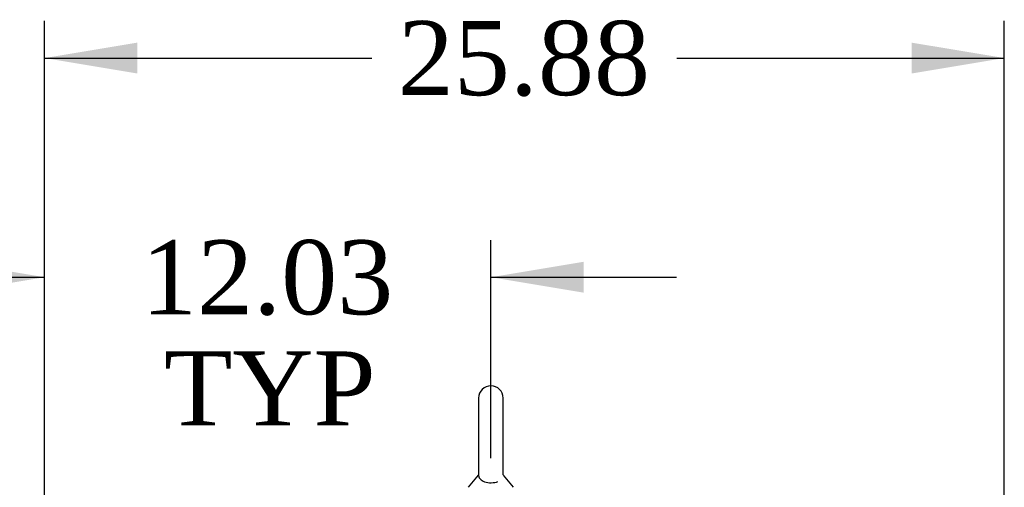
# Model space of a CAD drawing. Header units: inches. Extents: x 2 to 538, y -2 to 358.
# Tile 12 of 43: x 27 to 54, y 223 to 236. Entities that reach past the tile are written whole.
import ezdxf
from ezdxf.enums import TextEntityAlignment as Align

# ---------------------------------------------------------------- set-up
doc = ezdxf.new("R2010")
doc.units = ezdxf.units.IN
doc.header["$MEASUREMENT"] = 0
doc.layers.add('Default', color=7, linetype='Continuous')
doc.layers.add('SCS86414', color=7, linetype='Continuous')
doc.styles.add('SEACAD_Times_New_Roman', font='times.ttf')
doc.dimstyles.new('HAMMOND_(STH_-_540x360)', dxfattribs={"dimtxt": 2, "dimasz": 2.5, "dimexe": 1, "dimexo": 1, "dimgap": 0.5, "dimtad": 0, "dimtih": 1, "dimtoh": 1, "dimzin": 0, "dimdsep": 46, "dimtxsty": 'SEACAD_Times_New_Roman', "dimblk1": '_SE_FILLED', "dimblk2": '_SE_FILLED', "dimsah": 1, "dimcen": 1, "dimadec": 0, "dimazin": 0, "dimtfac": 0.8, "dimtofl": 0, "dimtmove": 0, "dimatfit": 3, "dimfxl": 0, "dimtolj": 1, "dimtzin": 0, "dimarcsym": 0})

# ---------------------------------------------------------------- blocks, each defined once
blk = doc.blocks.new('SE3')
at = {"layer": 'SCS86414', "color": 7, "linetype": 'Continuous'}
for p, q in [((39.705, 225.407), (39.705, 223.336)), ((40.367, 223.337), (40.367, 225.407)), ((39.696, 223.326), (39.425, 223)), ((39.705, 223.336), (39.705, 223.336)), ((40.367, 223.336), (40.367, 223.337)), ((40.647, 223), (40.376, 223.326))]:
    blk.add_line(p, q, dxfattribs=at)
blk.add_arc((40.036, 225.407), 0.331, 0, 180, dxfattribs=at)
blk.add_open_spline([(39.705, 223.344), (39.705, 223.341), (39.705, 223.336), (39.705, 223.322), (39.706, 223.31), (39.715, 223.273), (39.729, 223.245), (39.779, 223.192), (39.817, 223.168), (39.918, 223.132), (39.982, 223.122), (40.111, 223.125), (40.174, 223.137), (40.222, 223.156)], degree=3, knots=[0.6990765, 0.6990765, 0.6990765, 0.6990765, 0.71875, 0.71875, 0.75, 0.75, 0.8125, 0.8125, 0.875, 0.875, 0.9375, 0.9375, 1, 1, 1, 1], dxfattribs=at)
blk = doc.blocks.new('DMBLK3521')
at = {"layer": 'Default', "linetype": 'Continuous'}
for points in [[(25.503, 229.085), (25.503, 228.251), (28.003, 228.668)], [(42.536, 229.085), (40.036, 228.668), (42.536, 228.251)]]:
    blk.add_hatch(color=7, dxfattribs=at).paths.add_polyline_path(points)
at = {"layer": 'Default', "color": 7, "linetype": 'Continuous'}
for p, q in [((28.003, 223.447), (28.003, 229.668)), ((40.036, 223.782), (40.036, 229.668)), ((23.003, 228.668), (28.003, 228.668)), ((40.036, 228.668), (45.036, 228.668))]:
    blk.add_line(p, q, dxfattribs=at)
at = {"layer": 'Default', "color": 7, "linetype": 'Continuous', "style": 'SEACAD_Times_New_Roman'}
for s, p in [('12.03', (30.607, 229.668)), ('TYP', (31.223, 226.668))]:
    blk.add_text(s, height=2, dxfattribs=at).set_placement(p, align=Align.TOP_LEFT)
blk = doc.blocks.new('_SE_FILLED')
at = {"color": 0}
blk.add_line((0, 0), (-1, 0), dxfattribs=at)
blk.add_solid([(0, 0), (-1, -0.1665), (-1, 0.1665), (0, 0)], dxfattribs=at)
blk = doc.blocks.new('DMBLK3528')
at = {"layer": 'Default', "linetype": 'Continuous'}
for points in [[(30.503, 234.997), (28.003, 234.581), (30.503, 234.164)], [(51.378, 234.997), (51.378, 234.164), (53.878, 234.581)]]:
    blk.add_hatch(color=7, dxfattribs=at).paths.add_polyline_path(points)
at = {"layer": 'Default', "color": 7, "linetype": 'Continuous'}
for p, q in [((28.003, 187.48), (28.003, 235.581)), ((53.878, 222.736), (53.878, 235.581)), ((28.003, 234.581), (36.828, 234.581)), ((45.053, 234.581), (53.878, 234.581))]:
    blk.add_line(p, q, dxfattribs=at)
at = {"layer": 'Default', "color": 7, "linetype": 'Continuous', "style": 'SEACAD_Times_New_Roman'}
blk.add_text('25.88', height=2, dxfattribs=at).set_placement((37.528, 235.581), align=Align.TOP_LEFT)

msp = doc.modelspace()

# ---------------------------------------------------------------- block references
at = {"layer": 'Default'}
msp.add_blockref('SE3', (0, 0), dxfattribs=at)

# ---------------------------------------------------------------- dimensions: what is measured, and where the dimension line sits
at = {"layer": 'Default', "color": 7, "linetype": 'Continuous'}
for base, p1, p2, text, picture, middle in [((53.878310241, 234.580733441), (28.003310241, 186.479503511), (53.878310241, 221.736003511), '\\A1;<>', 'DMBLK3528', (40.940810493, 234.580733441)), ((40.036, 228.668), (28.003, 150.512), (40.036, 222.782), '\\A1;<>\\PTYP', 'DMBLK3521', (34.02, 228.668))]:
    dim = msp.add_linear_dim(base=base, p1=p1, p2=p2, text=text, dimstyle='HAMMOND_(STH_-_540x360)', dxfattribs=at)
    dim.commit()
    dim.dimension.update_dxf_attribs({"geometry": picture, "text_midpoint": middle, "dimtype": 160})

doc.saveas('drawing.dxf')
